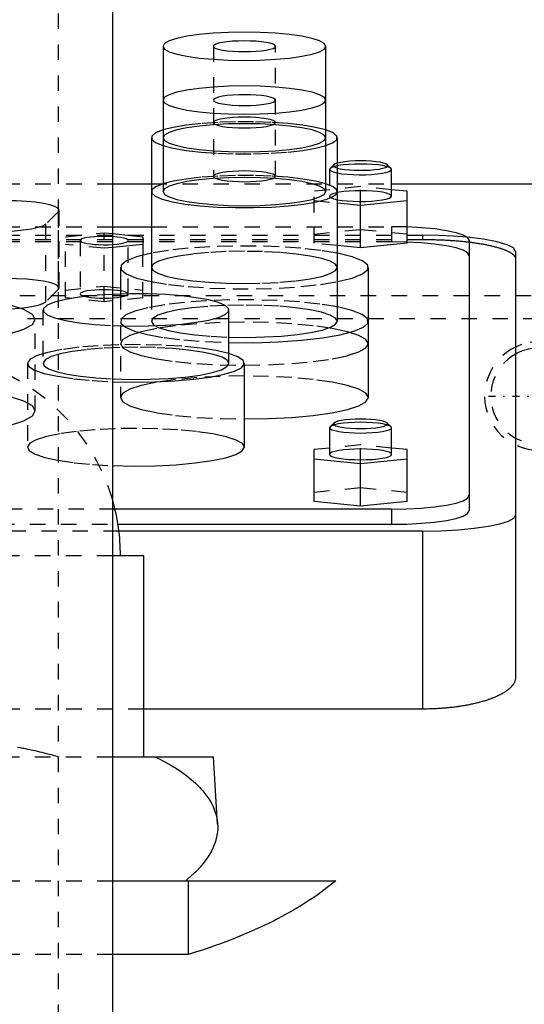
# Model space of a CAD drawing. Extents: x -125 to 125, y -82 to 428.
# Tile 7 of 10: x 7 to 39, y 266 to 329. Entities that reach past the tile are written whole.
import ezdxf

# ---------------------------------------------------------------- set-up
doc = ezdxf.new("R2010")
doc.units = 0
doc.linetypes.add('CENTER', pattern=[1.5, 0.45, -0.5, 0.05, -0.5])
doc.linetypes.add('DASHED', pattern=[2, 1, -1])
for name, color, linetype in [('AM_0', 7, 'CONTINUOUS'), ('AM_3', 7, 'DASHED'), ('AM_7', 7, 'CENTER')]:
    doc.layers.add(name, color=color, linetype=linetype)

msp = doc.modelspace()

# ---------------------------------------------------------------- linework, layer by layer
at = {"layer": 'AM_0', "color": 7, "linetype": 'CONTINUOUS'}
for p, q in [((12.5, 222.5), (12.5, 345.5)), ((15.75, 327.383), (15.75, 318.001)), ((26.25, 318.001), (26.25, 327.383)), ((15, 321.474), (15, 311.384)), ((27, 309.63), (27, 321.474)), ((30.469, 319.493), (30.223, 319.732)), ((30.5, 319.432), (30.469, 319.493)), ((30.5, 317.709), (30.5, 319.432)), ((12.5, 318.5), (15, 318.5)), ((30.5, 318.5), (50, 318.5)), ((31.5, 318.019), (30.5, 318.119)), ((31.5, 314.66), (31.5, 318.019)), ((27, 317.267), (28.5, 317.117)), ((28.5, 317.117), (31.5, 317.417)), ((28.5, 314.359), (28.5, 317.117)), ((12.5, 315.733), (15, 315.733)), ((12.5, 315.285), (14.45, 315.089)), ((14.45, 315.089), (14.45, 313.901)), ((35.5, 314.865), (35.5, 297.383)), ((14.45, 314.588), (12.5, 314.393)), ((28.5, 314.359), (27, 314.51)), ((31.5, 314.66), (28.5, 314.359)), ((38.5, 314.14), (38.5, 286.634)), ((13, 313.103), (13, 311.384)), ((29, 304.706), (29, 313.103)), ((20, 306.91), (20, 310.357)), ((21, 301.494), (21, 306.91)), ((26.531, 302.817), (26.5, 302.756)), ((26.5, 302.756), (26.5, 301.032)), ((26.777, 303.056), (26.531, 302.817)), ((30.469, 302.817), (30.223, 303.056)), ((30.5, 302.756), (30.469, 302.817)), ((30.5, 301.032), (30.5, 302.756)), ((26.5, 301.443), (25.5, 301.342)), ((31.5, 301.342), (30.5, 301.443)), ((25.5, 297.99), (25.5, 301.342)), ((25.5, 300.741), (28.5, 300.44)), ((28.5, 300.44), (31.5, 300.741)), ((31.5, 297.99), (31.5, 301.342)), ((28.5, 297.689), (28.5, 300.44)), ((28.5, 297.689), (25.5, 297.99)), ((31.5, 297.99), (28.5, 297.689)), ((30.5, 297.5), (12.649, 297.5)), ((30.5, 297.5), (30.5, 296.515)), ((12.843, 296.515), (30.5, 296.515)), ((32.5, 296.081), (12.903, 296.081)), ((32.5, 296.081), (32.5, 284.586)), ((12.514, 294.5), (14.5, 294.5)), ((14.5, 281.5), (14.5, 294.5)), ((32.5, 284.586), (14.5, 284.586)), ((12.513, 281.5), (19, 281.5)), ((19.272, 277.154), (19, 281.5)), ((12.5, 273.5), (26.891, 273.5)), ((17.375, 273.5), (17.375, 268.733)), ((17.375, 268.733), (12.5, 268.733))]:
    msp.add_line(p, q, dxfattribs=at)
for points in [[(15.75, 327.383), (15.851, 327.205), (16.15, 327.034), (16.635, 326.876), (17.288, 326.738), (18.083, 326.625), (18.991, 326.541), (19.976, 326.489), (21, 326.471), (22.024, 326.489), (23.009, 326.541), (23.917, 326.625), (24.712, 326.738), (25.365, 326.876), (25.85, 327.034), (26.149, 327.205), (26.25, 327.383), (26.149, 327.561), (25.85, 327.732), (25.365, 327.889), (24.712, 328.028), (23.917, 328.141), (23.009, 328.225), (22.024, 328.277), (21, 328.295), (19.976, 328.277), (18.991, 328.225), (18.083, 328.141), (17.288, 328.028), (16.635, 327.889), (16.15, 327.732), (15.851, 327.561)], [(19, 327.383), (19.038, 327.315), (19.152, 327.25), (19.337, 327.19), (19.586, 327.137), (19.889, 327.094), (20.235, 327.062), (20.61, 327.042), (21, 327.036), (21.39, 327.042), (21.765, 327.062), (22.111, 327.094), (22.414, 327.137), (22.663, 327.19), (22.848, 327.25), (22.962, 327.315), (23, 327.383), (22.962, 327.451), (22.848, 327.516), (22.663, 327.576), (22.414, 327.628), (22.111, 327.672), (21.765, 327.704), (21.39, 327.723), (21, 327.73), (20.61, 327.723), (20.235, 327.704), (19.889, 327.672), (19.586, 327.628), (19.337, 327.576), (19.152, 327.516), (19.038, 327.451)], [(15.75, 323.91), (15.851, 323.732), (16.15, 323.561), (16.635, 323.403), (17.288, 323.265), (18.083, 323.152), (18.991, 323.068), (19.976, 323.016), (21, 322.998), (22.024, 323.016), (23.009, 323.068), (23.917, 323.152), (24.712, 323.265), (25.365, 323.403), (25.85, 323.561), (26.149, 323.732), (26.25, 323.91), (26.149, 324.088), (25.85, 324.259), (25.365, 324.416), (24.712, 324.555), (23.917, 324.668), (23.009, 324.752), (22.024, 324.804), (21, 324.822), (19.976, 324.804), (18.991, 324.752), (18.083, 324.668), (17.288, 324.555), (16.635, 324.416), (16.15, 324.259), (15.851, 324.088)], [(19, 323.91), (19.038, 323.842), (19.152, 323.777), (19.337, 323.717), (19.586, 323.664), (19.889, 323.621), (20.235, 323.589), (20.61, 323.569), (21, 323.563), (21.39, 323.569), (21.765, 323.589), (22.111, 323.621), (22.414, 323.664), (22.663, 323.717), (22.848, 323.777), (22.962, 323.842), (23, 323.91), (22.962, 323.978), (22.848, 324.043), (22.663, 324.103), (22.414, 324.155), (22.111, 324.199), (21.765, 324.231), (21.39, 324.251), (21, 324.257), (20.61, 324.251), (20.235, 324.231), (19.889, 324.199), (19.586, 324.155), (19.337, 324.103), (19.152, 324.043), (19.038, 323.978)]]:
    msp.add_lwpolyline(points, close=True, dxfattribs=at)
for points in [[(15.747, 321.978), (15.273, 321.785), (15.031, 321.579), (15.031, 321.369), (15.273, 321.163), (15.747, 320.97)], [(26.253, 320.97), (26.727, 321.163), (26.969, 321.369), (26.969, 321.579), (26.727, 321.785), (26.253, 321.978)], [(28.5, 319.982), (28.142, 319.976), (27.798, 319.957), (27.485, 319.926), (27.214, 319.885), (26.998, 319.834)], [(30.223, 319.732), (30.128, 319.79), (29.968, 319.844), (29.751, 319.891), (29.484, 319.93), (29.179, 319.959), (28.846, 319.976), (28.5, 319.982)], [(26.998, 319.203), (27.294, 319.155), (27.637, 319.119), (28.016, 319.095), (28.415, 319.085), (28.817, 319.089), (29.206, 319.107), (29.567, 319.138), (29.884, 319.181), (30.145, 319.235), (30.34, 319.296), (30.459, 319.363), (30.5, 319.432)], [(26.999, 319.522), (27.205, 319.474), (27.463, 319.434), (27.761, 319.403), (28.089, 319.383), (28.432, 319.375), (28.778, 319.378), (29.114, 319.394), (29.425, 319.42), (29.7, 319.457), (29.927, 319.503), (30.099, 319.555), (30.208, 319.612), (30.25, 319.672), (30.223, 319.732)], [(15.747, 318.505), (15.28, 318.316), (15.036, 318.115), (15.023, 317.909), (15.244, 317.707), (15.688, 317.516), (16.34, 317.345), (17.173, 317.199), (18.155, 317.084), (19.247, 317.005), (20.408, 316.964), (21.592, 316.964), (22.753, 317.005), (23.845, 317.084), (24.827, 317.199), (25.66, 317.345), (26.312, 317.516), (26.756, 317.707), (26.977, 317.909), (26.964, 318.115), (26.72, 318.316), (26.253, 318.505)], [(15.75, 318.001), (15.851, 317.823), (16.15, 317.652), (16.635, 317.495), (17.288, 317.356), (18.083, 317.243), (18.991, 317.159), (19.976, 317.107), (21, 317.089), (22.024, 317.107), (23.009, 317.159), (23.917, 317.243), (24.712, 317.356), (25.365, 317.495), (25.85, 317.652), (26.149, 317.823), (26.25, 318.001)], [(26.998, 317.479), (27.294, 317.432), (27.637, 317.395), (28.016, 317.372), (28.415, 317.362), (28.817, 317.366), (29.206, 317.384), (29.567, 317.415), (29.884, 317.458), (30.145, 317.511), (30.34, 317.572), (30.459, 317.639), (30.5, 317.709)], [(35.5, 314.865), (35.405, 315.034), (35.122, 315.196), (34.663, 315.346), (34.046, 315.477), (33.293, 315.585), (32.433, 315.666), (31.5, 315.716)], [(12.501, 314.587), (12.779, 314.611), (13.024, 314.645), (13.226, 314.686), (13.376, 314.733), (13.469, 314.785), (13.5, 314.839), (13.469, 314.892), (13.376, 314.944), (13.226, 314.992), (13.024, 315.033), (12.779, 315.066), (12.501, 315.09)], [(38.5, 314.14), (38.363, 314.362), (37.959, 314.573), (37.305, 314.764), (36.432, 314.927), (35.38, 315.054)], [(15, 314.022), (14.043, 313.789), (13.382, 313.527), (13.043, 313.247), (13.042, 312.961), (13.379, 312.681), (14.039, 312.419), (14.994, 312.186)], [(27.006, 312.186), (27.961, 312.418), (28.621, 312.68), (28.958, 312.96), (28.958, 313.246), (28.621, 313.526), (27.961, 313.788), (27.006, 314.021)], [(15, 313.103), (15.115, 312.9), (15.457, 312.704), (16.011, 312.524), (16.757, 312.366), (17.667, 312.237), (18.704, 312.141), (19.829, 312.081), (21, 312.061)], [(12.498, 309.348), (13.634, 309.317), (14.784, 309.324), (15.904, 309.369), (16.955, 309.45), (17.897, 309.565), (18.696, 309.708), (19.322, 309.876), (19.753, 310.061), (19.972, 310.257), (19.972, 310.457), (19.753, 310.653), (19.322, 310.838), (18.696, 311.006), (17.897, 311.149), (16.955, 311.264), (15.904, 311.345), (14.784, 311.39), (13.634, 311.397), (12.498, 311.366)], [(19.999, 308.252), (21.608, 308.245), (23.193, 308.294), (24.689, 308.398), (26.036, 308.551), (27.178, 308.748), (28.071, 308.98), (28.677, 309.239), (28.972, 309.514), (28.944, 309.794), (28.595, 310.067), (27.938, 310.322), (27, 310.549)], [(19.999, 308.603), (21.153, 308.589), (22.302, 308.613), (23.402, 308.675), (24.413, 308.773), (25.297, 308.903), (26.021, 309.06), (26.558, 309.238), (26.888, 309.43), (27, 309.63)], [(12.499, 305.723), (13.845, 305.695), (15.197, 305.713), (16.504, 305.775), (17.718, 305.88), (18.791, 306.024), (19.685, 306.201), (20.366, 306.405), (20.808, 306.627), (20.994, 306.86), (20.918, 307.096), (20.583, 307.324), (20, 307.536)], [(12.498, 305.901), (13.698, 305.87), (14.91, 305.88), (16.085, 305.933), (17.175, 306.026), (18.135, 306.155), (18.925, 306.315), (19.514, 306.499), (19.877, 306.701), (20, 306.91)], [(21, 303.317), (22.561, 303.344), (24.061, 303.423), (25.445, 303.551), (26.657, 303.724), (27.652, 303.935), (28.391, 304.175), (28.846, 304.435), (29, 304.706)], [(26.777, 303.056), (26.75, 302.996), (26.79, 302.937), (26.895, 302.881), (27.061, 302.829), (27.282, 302.784), (27.549, 302.747), (27.853, 302.72), (28.181, 302.703), (28.521, 302.698), (28.861, 302.705), (29.187, 302.722), (29.487, 302.751), (29.749, 302.789), (29.963, 302.835), (30.122, 302.888), (30.219, 302.945), (30.25, 303.004), (30.215, 303.063), (30.114, 303.12), (29.951, 303.172), (29.734, 303.217), (29.469, 303.255), (29.167, 303.283), (28.84, 303.3), (28.5, 303.306)], [(28.5, 303.306), (28.154, 303.3), (27.821, 303.282), (27.516, 303.253), (27.249, 303.214), (27.032, 303.167), (26.872, 303.114), (26.777, 303.056)], [(26.5, 302.756), (26.538, 302.688), (26.652, 302.623), (26.837, 302.563), (27.086, 302.51), (27.389, 302.467), (27.735, 302.435), (28.11, 302.415), (28.5, 302.408), (28.89, 302.415), (29.265, 302.435), (29.611, 302.467), (29.914, 302.51), (30.163, 302.563), (30.348, 302.623), (30.462, 302.688), (30.5, 302.756)], [(12.499, 300.307), (13.877, 300.279), (15.26, 300.298), (16.593, 300.365), (17.825, 300.476), (18.906, 300.627), (19.795, 300.812), (20.455, 301.024), (20.862, 301.254), (21, 301.494)], [(26.5, 301.032), (26.538, 300.965), (26.652, 300.899), (26.837, 300.839), (27.086, 300.787), (27.389, 300.744), (27.735, 300.711), (28.11, 300.692), (28.5, 300.685), (28.89, 300.692), (29.265, 300.711), (29.611, 300.744), (29.914, 300.787), (30.163, 300.839), (30.348, 300.899), (30.462, 300.965), (30.5, 301.032)], [(30.5, 297.5), (31.475, 297.517), (32.413, 297.566), (33.278, 297.646), (34.036, 297.754), (34.657, 297.886), (35.119, 298.036), (35.404, 298.199), (35.5, 298.368)], [(30.5, 296.515), (31.475, 296.532), (32.413, 296.581), (33.278, 296.662), (34.036, 296.769), (34.657, 296.901), (35.119, 297.051), (35.404, 297.214), (35.5, 297.383)], [(32.5, 296.081), (33.671, 296.101), (34.796, 296.16), (35.833, 296.257), (36.743, 296.386), (37.489, 296.544), (38.043, 296.724), (38.385, 296.92), (38.5, 297.123)]]:
    msp.add_lwpolyline(points, dxfattribs=at)
for points in [[(38.5, 286.634, 0), (38.5, 286.62, 0), (38.499, 286.592, 0), (38.496, 286.563, 0), (38.495, 286.549, 0), (38.493, 286.535, 0), (38.488, 286.506, 0), (38.482, 286.478, 0), (38.475, 286.449, 0), (38.467, 286.42, 0), (38.457, 286.391, 0), (38.452, 286.377, 0), (38.446, 286.362, 0), (38.434, 286.333, 0), (38.42, 286.304, 0), (38.405, 286.275, 0), (38.389, 286.246, 0), (38.372, 286.217, 0), (38.363, 286.203, 0), (38.354, 286.188, 0), (38.334, 286.159, 0), (38.313, 286.13, 0), (38.301, 286.116, 0), (38.29, 286.101, 0), (38.266, 286.073, 0), (38.241, 286.044, 0), (38.228, 286.03, 0), (38.215, 286.015, 0), (38.188, 285.987, 0), (38.159, 285.958, 0), (38.129, 285.93, 0), (38.098, 285.902, 0), (38.065, 285.874, 0), (38.048, 285.86, 0), (38.032, 285.846, 0), (37.997, 285.818, 0), (37.961, 285.791, 0), (37.923, 285.764, 0), (37.885, 285.736, 0), (37.845, 285.709, 0), (37.825, 285.696, 0), (37.805, 285.683, 0), (37.763, 285.656, 0), (37.72, 285.63, 0), (37.676, 285.604, 0), (37.631, 285.578, 0), (37.584, 285.552, 0), (37.561, 285.54, 0), (37.537, 285.527, 0), (37.489, 285.502, 0), (37.44, 285.477, 0), (37.39, 285.453, 0), (37.339, 285.429, 0), (37.287, 285.405, 0), (37.261, 285.393, 0), (37.234, 285.381, 0), (37.181, 285.358, 0), (37.126, 285.335, 0), (37.071, 285.313, 0), (37.015, 285.291, 0), (36.959, 285.269, 0), (36.93, 285.258, 0), (36.902, 285.247, 0), (36.844, 285.226, 0), (36.785, 285.205, 0), (36.756, 285.195, 0), (36.726, 285.185, 0), (36.666, 285.165, 0), (36.605, 285.145, 0), (36.574, 285.135, 0), (36.543, 285.125, 0), (36.479, 285.106, 0), (36.415, 285.086, 0), (36.349, 285.067, 0), (36.283, 285.048, 0), (36.215, 285.03, 0), (36.181, 285.021, 0), (36.147, 285.012, 0), (36.077, 284.994, 0), (36.007, 284.976, 0), (35.935, 284.958, 0), (35.863, 284.941, 0), (35.79, 284.925, 0), (35.753, 284.916, 0), (35.716, 284.908, 0), (35.641, 284.892, 0), (35.565, 284.876, 0), (35.488, 284.861, 0), (35.411, 284.846, 0), (35.333, 284.831, 0), (35.294, 284.824, 0), (35.254, 284.817, 0), (35.175, 284.803, 0), (35.094, 284.79, 0), (35.014, 284.776, 0), (34.932, 284.764, 0), (34.851, 284.752, 0), (34.809, 284.746, 0), (34.768, 284.74, 0), (34.685, 284.728, 0), (34.602, 284.717, 0), (34.518, 284.707, 0), (34.434, 284.697, 0), (34.349, 284.687, 0), (34.306, 284.682, 0), (34.264, 284.678, 0), (34.178, 284.669, 0), (34.093, 284.66, 0), (34.05, 284.656, 0), (34.007, 284.653, 0), (33.921, 284.645, 0), (33.834, 284.638, 0), (33.791, 284.635, 0), (33.748, 284.631, 0), (33.661, 284.625, 0), (33.575, 284.62, 0), (33.488, 284.614, 0), (33.401, 284.61, 0), (33.315, 284.605, 0), (33.271, 284.603, 0), (33.228, 284.601, 0), (33.142, 284.598, 0), (33.055, 284.595, 0), (32.969, 284.593, 0), (32.883, 284.59, 0), (32.797, 284.589, 0), (32.755, 284.588, 0), (32.712, 284.587, 0), (32.627, 284.587, 0), (32.542, 284.586, 0), (32.5, 284.586, 0)], [(19.272, 277.154, 0), (19.276, 277.053, 0), (19.275, 276.85, 0), (19.26, 276.646, 0), (19.247, 276.543, 0), (19.231, 276.44, 0), (19.187, 276.234, 0), (19.129, 276.027, 0), (19.057, 275.819, 0), (18.97, 275.612, 0), (18.868, 275.404, 0), (18.812, 275.301, 0), (18.752, 275.198, 0), (18.622, 274.992, 0), (18.478, 274.787, 0), (18.32, 274.583, 0), (18.148, 274.381, 0), (17.963, 274.181, 0), (17.865, 274.082, 0), (17.764, 273.984, 0), (17.553, 273.788, 0), (17.33, 273.595, 0), (17.213, 273.5, 0)], [(26.891, 273.5, 0), (26.716, 273.351, 0), (26.347, 273.054, 0), (25.954, 272.758, 0), (25.75, 272.61, 0), (25.539, 272.463, 0), (25.101, 272.17, 0), (24.642, 271.88, 0), (24.16, 271.594, 0), (23.658, 271.312, 0), (23.136, 271.035, 0), (22.868, 270.898, 0), (22.594, 270.762, 0), (22.035, 270.496, 0), (21.457, 270.236, 0), (20.864, 269.983, 0), (20.256, 269.737, 0), (19.635, 269.499, 0), (19.319, 269.384, 0), (19.001, 269.27, 0), (18.357, 269.048, 0), (17.704, 268.836, 0), (17.375, 268.733, 0)]]:
    msp.add_polyline3d(points, dxfattribs=at)
for centre, radius, start, end in [((40, 304.8), 3.5, 108.54864, 115.37693), ((40, 304.8), 3.1, 109.74563, 118.93853), ((0, 294.5), 13, 0, 15.94237)]:
    msp.add_arc(centre, radius, start, end, dxfattribs=at)
at = {"layer": 'AM_3', "color": 6, "linetype": 'DASHED'}
for p, q in [((9, -59.5), (9, 360.5)), ((19, 327.383), (19, 318.986)), ((23, 318.986), (23, 327.383)), ((26.5, 319.432), (26.5, 317.709)), ((26.777, 319.732), (26.531, 319.493)), ((-12.5, 318.5), (12.5, 318.5)), ((15, 318.5), (30.5, 318.5)), ((28.5, 318.32), (25.5, 318.019)), ((25.5, 314.66), (25.5, 318.019)), ((28.5, 317.117), (28.5, 318.32)), ((30.5, 318.119), (28.5, 318.32)), ((25.5, 317.417), (27, 317.267)), ((8.996, 316.711), (8.185, 315.912)), ((8.996, 311.689), (8.996, 316.711)), ((9.048, 311.791), (9.048, 316.814)), ((-30.5, 315.733), (12.5, 315.733)), ((8.185, 310.89), (8.185, 315.912)), ((15, 315.733), (30.5, 315.733)), ((25.5, 315.262), (28.5, 315.563)), ((28.5, 315.563), (31.5, 315.262)), ((31.5, 315.716), (30.5, 315.733)), ((30.5, 315.733), (30.5, 314.748)), ((-32.5, 315.182), (32.5, 315.182)), ((-32.5, 314.91), (32.5, 314.91)), ((30.5, 314.748), (-30.5, 314.748)), ((9.45, 315.089), (11.95, 315.34)), ((9.45, 311.141), (9.45, 315.089)), ((10.4, 314.839), (10.4, 311.392)), ((11.95, 315.34), (12.5, 315.285)), ((11.95, 310.891), (11.95, 315.34)), ((13.5, 311.392), (13.5, 314.839)), ((32.5, 315.182), (32.5, 314.91)), ((11.95, 314.337), (9.45, 314.588)), ((12.5, 314.393), (11.95, 314.337)), ((27, 314.51), (25.5, 314.66)), ((14.45, 311.141), (14.45, 313.901)), ((8.996, 311.689), (8.185, 310.89)), ((9.45, 311.642), (11.95, 311.893)), ((11.95, 311.893), (14.45, 311.642)), ((-47.497, 311.3), (47.497, 311.3)), ((11.95, 310.891), (9.45, 311.141)), ((14.45, 311.141), (11.95, 310.891)), ((13, 311.384), (13, 304.706)), ((15, 311.384), (15, 309.63)), ((8, 310.357), (8, 306.91)), ((-43, 309.8), (44, 309.8)), ((7.5, 303.838), (7.5, 309.747)), ((7, 306.91), (7, 301.494)), ((28.5, 301.643), (26.5, 301.443)), ((28.5, 300.44), (28.5, 301.643)), ((30.5, 301.443), (28.5, 301.643)), ((25.5, 298.591), (28.5, 298.892)), ((28.5, 298.892), (31.5, 298.591)), ((12.649, 297.5), (-12.649, 297.5)), ((-12.843, 296.515), (12.843, 296.515)), ((12.903, 296.081), (-12.903, 296.081)), ((-12.514, 294.5), (12.514, 294.5)), ((14.5, 284.586), (-14.5, 284.586)), ((-12.513, 281.5), (12.513, 281.5)), ((-12.5, 273.5), (12.5, 273.5)), ((12.5, 268.733), (-12.5, 268.733))]:
    msp.add_line(p, q, dxfattribs=at)
for points in [[(26.253, 321.978), (25.596, 322.144), (24.766, 322.285), (23.796, 322.396), (22.72, 322.472), (21.581, 322.511), (20.419, 322.511), (19.28, 322.472), (18.204, 322.396), (17.234, 322.285), (16.404, 322.144), (15.747, 321.978)], [(15.747, 320.97), (16.404, 320.804), (17.234, 320.663), (18.204, 320.552), (19.28, 320.476), (20.419, 320.437), (21.581, 320.437), (22.72, 320.476), (23.796, 320.552), (24.766, 320.663), (25.596, 320.804), (26.253, 320.97)], [(26.998, 319.834), (26.861, 319.785), (26.777, 319.732)], [(26.531, 319.493), (26.5, 319.431), (26.533, 319.369), (26.63, 319.309), (26.786, 319.253), (26.998, 319.203)], [(28.5, 319.78), (28.104, 319.773), (27.725, 319.752), (27.375, 319.719), (27.07, 319.675), (26.822, 319.621), (26.64, 319.56), (26.531, 319.493)], [(26.777, 319.732), (26.75, 319.678), (26.779, 319.624), (26.862, 319.571), (26.999, 319.522)], [(30.469, 319.493), (30.36, 319.56), (30.178, 319.621), (29.93, 319.675), (29.625, 319.719), (29.275, 319.752), (28.896, 319.773), (28.5, 319.78)], [(26.253, 318.505), (25.596, 318.671), (24.766, 318.812), (23.796, 318.923), (22.72, 318.999), (21.581, 319.038), (20.419, 319.038), (19.28, 318.999), (18.204, 318.923), (17.234, 318.812), (16.404, 318.671), (15.747, 318.505)], [(26.25, 318.001), (26.149, 318.179), (25.85, 318.35), (25.365, 318.508), (24.712, 318.646), (23.917, 318.759), (23.009, 318.843), (22.024, 318.895), (21, 318.913), (19.976, 318.895), (18.991, 318.843), (18.083, 318.759), (17.288, 318.646), (16.635, 318.508), (16.15, 318.35), (15.851, 318.179), (15.75, 318.001)], [(28.5, 318.056), (28.12, 318.05), (27.754, 318.031), (27.416, 318.001), (27.116, 317.96), (26.867, 317.909), (26.678, 317.852), (26.554, 317.789), (26.502, 317.724), (26.522, 317.657), (26.614, 317.593), (26.775, 317.533), (26.998, 317.479)], [(30.5, 317.709), (30.462, 317.777), (30.348, 317.842), (30.163, 317.902), (29.914, 317.954), (29.611, 317.998), (29.265, 318.03), (28.89, 318.049), (28.5, 318.056)], [(8.996, 316.711), (9.047, 316.825), (8.971, 316.939), (8.77, 317.048), (8.452, 317.148), (8.029, 317.235), (7.516, 317.307), (6.934, 317.36), (6.303, 317.393), (5.648, 317.404)], [(4.837, 315.425), (5.511, 315.436), (6.158, 315.471), (6.752, 315.527), (7.271, 315.603), (7.693, 315.695), (8.002, 315.799), (8.185, 315.912)], [(12.501, 315.09), (12.212, 315.104), (11.913, 315.108), (11.616, 315.102), (11.332, 315.085), (11.07, 315.06), (10.841, 315.027), (10.654, 314.986), (10.515, 314.94), (10.429, 314.89), (10.4, 314.839), (10.429, 314.787), (10.515, 314.737), (10.654, 314.691), (10.841, 314.651), (11.07, 314.617), (11.332, 314.592), (11.616, 314.576), (11.913, 314.57), (12.212, 314.573), (12.501, 314.587)], [(35.5, 313.88), (35.404, 314.049), (35.119, 314.212), (34.657, 314.362), (34.036, 314.494), (33.278, 314.602), (32.413, 314.682), (31.475, 314.732), (30.5, 314.748)], [(35.38, 315.054), (34.466, 315.125), (33.497, 315.168), (32.5, 315.182)], [(27.006, 314.021), (25.909, 314.2), (24.638, 314.34), (23.237, 314.437), (21.758, 314.486), (20.251, 314.486), (18.771, 314.437), (17.371, 314.341), (16.098, 314.201), (15, 314.022)], [(21, 312.061), (22.171, 312.081), (23.296, 312.141), (24.333, 312.237), (25.243, 312.366), (25.989, 312.524), (26.543, 312.704), (26.885, 312.9), (27, 313.103), (26.885, 313.306), (26.543, 313.502), (25.989, 313.682), (25.243, 313.84), (24.333, 313.969), (23.296, 314.066), (22.171, 314.125), (21, 314.145), (19.829, 314.125), (18.704, 314.066), (17.667, 313.969), (16.757, 313.84), (16.011, 313.682), (15.457, 313.502), (15.115, 313.306), (15, 313.103)], [(8.996, 311.689), (9.047, 311.803), (8.971, 311.916), (8.77, 312.025), (8.452, 312.125), (8.029, 312.213), (7.516, 312.285), (6.934, 312.338), (6.303, 312.371), (5.648, 312.382)], [(14.994, 312.186), (16.092, 312.006), (17.364, 311.866), (18.766, 311.769), (20.246, 311.72), (21.754, 311.72), (23.234, 311.769), (24.636, 311.866), (25.908, 312.006), (27.006, 312.186)], [(12.498, 311.366), (11.359, 311.293), (10.329, 311.181), (9.448, 311.036), (8.754, 310.863), (8.275, 310.669), (8.031, 310.462), (8.031, 310.252), (8.275, 310.045), (8.754, 309.851), (9.448, 309.678), (10.329, 309.533), (11.359, 309.421), (12.498, 309.348)], [(27, 310.549), (25.872, 310.732), (24.563, 310.874), (23.122, 310.97), (21.601, 311.015), (20.058, 311.01), (18.55, 310.953), (17.134, 310.846), (15.861, 310.695), (14.779, 310.504), (13.929, 310.28), (13.342, 310.032), (13.04, 309.769), (13.034, 309.501), (13.325, 309.238), (13.901, 308.99), (14.742, 308.765), (15.815, 308.572), (17.081, 308.419), (18.494, 308.311), (19.999, 308.252)], [(4.837, 310.402), (5.511, 310.414), (6.158, 310.448), (6.752, 310.505), (7.271, 310.58), (7.693, 310.672), (8.002, 310.777), (8.185, 310.89)], [(5.899, 308.831), (6.777, 309.116), (7.317, 309.425), (7.5, 309.747), (7.317, 310.069), (6.777, 310.378), (5.899, 310.664)], [(27, 309.63), (26.883, 309.835), (26.538, 310.031), (25.976, 310.212), (25.221, 310.371), (24.302, 310.5), (23.254, 310.596), (22.119, 310.654), (20.94, 310.672), (19.763, 310.65), (18.635, 310.588), (17.598, 310.488), (16.694, 310.356), (15.958, 310.195), (15.417, 310.012), (15.094, 309.814), (15.001, 309.609), (15.141, 309.405), (15.51, 309.21), (16.092, 309.031), (16.865, 308.875), (17.799, 308.749), (18.857, 308.657), (19.999, 308.603)], [(20, 307.536), (19.175, 307.729), (18.148, 307.889), (16.959, 308.012), (15.655, 308.091), (14.286, 308.125), (12.907, 308.111), (11.569, 308.05), (10.327, 307.945), (9.228, 307.799), (8.315, 307.619), (7.623, 307.412), (7.18, 307.184), (7.003, 306.946), (7.099, 306.707), (7.463, 306.475), (8.083, 306.261), (8.933, 306.072), (9.98, 305.915), (11.185, 305.797), (12.499, 305.723)], [(20, 306.91), (19.888, 307.111), (19.555, 307.304), (19.013, 307.483), (18.284, 307.64), (17.395, 307.769), (16.378, 307.867), (15.272, 307.928), (14.118, 307.952), (12.96, 307.936), (11.841, 307.882), (10.803, 307.792), (9.885, 307.668), (9.12, 307.516), (8.539, 307.342), (8.163, 307.151), (8.005, 306.951), (8.071, 306.75), (8.36, 306.555), (8.861, 306.373), (9.554, 306.211), (10.413, 306.075), (11.407, 305.971), (12.498, 305.901)], [(29, 304.706), (28.846, 304.977), (28.391, 305.238), (27.652, 305.478), (26.657, 305.689), (25.445, 305.861), (24.061, 305.99), (22.561, 306.069), (21, 306.096), (19.439, 306.069), (17.939, 305.99), (16.555, 305.861), (15.343, 305.689), (14.348, 305.478), (13.609, 305.238), (13.154, 304.977), (13, 304.706), (13.154, 304.435), (13.609, 304.175), (14.348, 303.935), (15.343, 303.724), (16.555, 303.551), (17.939, 303.423), (19.439, 303.344), (21, 303.317)], [(5.899, 302.922), (6.777, 303.207), (7.317, 303.516), (7.5, 303.838), (7.317, 304.16), (6.777, 304.469), (5.899, 304.755)], [(21, 301.494), (20.867, 301.73), (20.472, 301.957), (19.83, 302.167), (18.967, 302.351), (17.914, 302.502), (16.712, 302.615), (15.407, 302.685), (14.048, 302.709), (12.688, 302.688), (11.377, 302.621), (10.166, 302.511), (9.102, 302.362), (8.224, 302.181), (7.566, 301.973), (7.153, 301.746), (7.001, 301.511), (7.115, 301.274), (7.492, 301.046), (8.117, 300.835), (8.966, 300.649), (10.006, 300.496), (11.199, 300.38), (12.499, 300.307)], [(30.469, 302.817), (30.36, 302.883), (30.178, 302.945), (29.93, 302.999), (29.625, 303.043), (29.275, 303.076), (28.896, 303.096), (28.5, 303.103), (28.104, 303.096), (27.725, 303.076), (27.375, 303.043), (27.07, 302.999), (26.822, 302.945), (26.64, 302.883), (26.531, 302.817)], [(30.5, 301.032), (30.462, 301.1), (30.348, 301.165), (30.163, 301.225), (29.914, 301.278), (29.611, 301.321), (29.265, 301.353), (28.89, 301.373), (28.5, 301.38), (28.11, 301.373), (27.735, 301.353), (27.389, 301.321), (27.086, 301.278), (26.837, 301.225), (26.652, 301.165), (26.538, 301.1), (26.5, 301.032)]]:
    msp.add_lwpolyline(points, dxfattribs=at)
for points in [[(15.75, 321.474), (15.851, 321.296), (16.15, 321.125), (16.635, 320.968), (17.288, 320.829), (18.083, 320.716), (18.991, 320.632), (19.976, 320.58), (21, 320.562), (22.024, 320.58), (23.009, 320.632), (23.917, 320.716), (24.712, 320.829), (25.365, 320.968), (25.85, 321.125), (26.149, 321.296), (26.25, 321.474), (26.149, 321.652), (25.85, 321.823), (25.365, 321.981), (24.712, 322.119), (23.917, 322.232), (23.009, 322.316), (22.024, 322.368), (21, 322.386), (19.976, 322.368), (18.991, 322.316), (18.083, 322.232), (17.288, 322.119), (16.635, 321.981), (16.15, 321.823), (15.851, 321.652)], [(19, 322.459), (19.038, 322.391), (19.152, 322.326), (19.337, 322.266), (19.586, 322.213), (19.889, 322.17), (20.235, 322.138), (20.61, 322.118), (21, 322.112), (21.39, 322.118), (21.765, 322.138), (22.111, 322.17), (22.414, 322.213), (22.663, 322.266), (22.848, 322.326), (22.962, 322.391), (23, 322.459), (22.962, 322.527), (22.848, 322.592), (22.663, 322.652), (22.414, 322.704), (22.111, 322.748), (21.765, 322.78), (21.39, 322.799), (21, 322.806), (20.61, 322.799), (20.235, 322.78), (19.889, 322.748), (19.586, 322.704), (19.337, 322.652), (19.152, 322.592), (19.038, 322.527)], [(19, 318.986), (19.038, 318.918), (19.152, 318.853), (19.337, 318.793), (19.586, 318.74), (19.889, 318.697), (20.235, 318.665), (20.61, 318.645), (21, 318.639), (21.39, 318.645), (21.765, 318.665), (22.111, 318.697), (22.414, 318.74), (22.663, 318.793), (22.848, 318.853), (22.962, 318.918), (23, 318.986), (22.962, 319.054), (22.848, 319.119), (22.663, 319.179), (22.414, 319.231), (22.111, 319.275), (21.765, 319.307), (21.39, 319.326), (21, 319.333), (20.61, 319.326), (20.235, 319.307), (19.889, 319.275), (19.586, 319.231), (19.337, 319.179), (19.152, 319.119), (19.038, 319.054)], [(13.5, 311.392), (13.47, 311.444), (13.382, 311.495), (13.239, 311.541), (13.046, 311.582), (12.811, 311.616), (12.543, 311.641), (12.252, 311.656), (11.95, 311.661), (11.648, 311.656), (11.357, 311.641), (11.089, 311.616), (10.854, 311.582), (10.661, 311.541), (10.518, 311.495), (10.43, 311.444), (10.4, 311.392), (10.43, 311.339), (10.518, 311.289), (10.661, 311.242), (10.854, 311.202), (11.089, 311.168), (11.357, 311.143), (11.648, 311.128), (11.95, 311.123), (12.252, 311.128), (12.543, 311.143), (12.811, 311.168), (13.046, 311.202), (13.239, 311.242), (13.382, 311.289), (13.47, 311.339)], [(13, 308.179), (13.154, 307.908), (13.609, 307.648), (14.348, 307.408), (15.343, 307.197), (16.555, 307.024), (17.939, 306.896), (19.439, 306.817), (21, 306.79), (22.561, 306.817), (24.061, 306.896), (25.445, 307.024), (26.657, 307.197), (27.652, 307.408), (28.391, 307.648), (28.846, 307.908), (29, 308.179), (28.846, 308.45), (28.391, 308.711), (27.652, 308.951), (26.657, 309.162), (25.445, 309.334), (24.061, 309.463), (22.561, 309.542), (21, 309.568), (19.439, 309.542), (17.939, 309.463), (16.555, 309.334), (15.343, 309.162), (14.348, 308.951), (13.609, 308.711), (13.154, 308.45)]]:
    msp.add_lwpolyline(points, close=True, dxfattribs=at)
for points in [[(32.5, 314.91, 0), (32.542, 314.91, 0), (32.626, 314.909, 0), (32.711, 314.909, 0), (32.753, 314.909, 0), (32.795, 314.908, 0), (32.881, 314.907, 0), (32.966, 314.906, 0), (33.052, 314.904, 0), (33.137, 314.903, 0), (33.223, 314.901, 0), (33.266, 314.9, 0), (33.309, 314.898, 0), (33.396, 314.896, 0), (33.482, 314.893, 0), (33.568, 314.89, 0), (33.654, 314.887, 0), (33.74, 314.883, 0), (33.783, 314.881, 0), (33.826, 314.879, 0), (33.912, 314.875, 0), (33.998, 314.87, 0), (34.041, 314.868, 0), (34.083, 314.866, 0), (34.168, 314.861, 0), (34.253, 314.855, 0), (34.296, 314.853, 0), (34.338, 314.85, 0), (34.422, 314.844, 0), (34.506, 314.838, 0), (34.59, 314.832, 0), (34.673, 314.825, 0), (34.756, 314.818, 0), (34.797, 314.815, 0), (34.838, 314.811, 0), (34.919, 314.804, 0), (35.001, 314.796, 0), (35.081, 314.789, 0), (35.161, 314.781, 0), (35.24, 314.772, 0), (35.28, 314.768, 0), (35.319, 314.764, 0), (35.397, 314.755, 0), (35.474, 314.746, 0), (35.551, 314.737, 0), (35.626, 314.727, 0), (35.701, 314.717, 0), (35.738, 314.713, 0), (35.775, 314.708, 0), (35.849, 314.697, 0), (35.921, 314.687, 0), (35.992, 314.677, 0), (36.063, 314.666, 0), (36.133, 314.655, 0), (36.167, 314.65, 0), (36.201, 314.644, 0), (36.269, 314.633, 0), (36.336, 314.621, 0), (36.401, 314.61, 0), (36.466, 314.598, 0), (36.529, 314.586, 0), (36.561, 314.58, 0), (36.592, 314.574, 0), (36.653, 314.562, 0), (36.714, 314.55, 0), (36.743, 314.544, 0), (36.773, 314.537, 0), (36.832, 314.525, 0), (36.89, 314.512, 0), (36.918, 314.505, 0), (36.947, 314.499, 0), (37.004, 314.485, 0), (37.06, 314.472, 0), (37.115, 314.458, 0), (37.17, 314.444, 0), (37.224, 314.43, 0), (37.25, 314.423, 0), (37.277, 314.415, 0), (37.329, 314.401, 0), (37.38, 314.386, 0), (37.43, 314.371, 0), (37.48, 314.356, 0), (37.528, 314.34, 0), (37.552, 314.332, 0), (37.576, 314.325, 0), (37.622, 314.309, 0), (37.668, 314.293, 0), (37.712, 314.277, 0), (37.755, 314.26, 0), (37.797, 314.244, 0), (37.818, 314.236, 0), (37.839, 314.227, 0), (37.878, 314.211, 0), (37.917, 314.194, 0), (37.955, 314.177, 0), (37.991, 314.16, 0), (38.026, 314.142, 0), (38.044, 314.134, 0), (38.06, 314.125, 0), (38.093, 314.107, 0), (38.125, 314.09, 0), (38.155, 314.072, 0), (38.184, 314.054, 0), (38.212, 314.036, 0), (38.225, 314.027, 0), (38.238, 314.018, 0), (38.264, 314, 0), (38.288, 313.982, 0), (38.299, 313.973, 0), (38.31, 313.964, 0), (38.332, 313.946, 0), (38.352, 313.928, 0), (38.361, 313.919, 0), (38.371, 313.909, 0), (38.388, 313.891, 0), (38.404, 313.873, 0), (38.419, 313.854, 0), (38.433, 313.836, 0), (38.445, 313.818, 0), (38.451, 313.808, 0), (38.456, 313.799, 0), (38.466, 313.781, 0), (38.475, 313.762, 0), (38.482, 313.744, 0), (38.488, 313.726, 0), (38.493, 313.708, 0), (38.495, 313.699, 0), (38.496, 313.689, 0), (38.499, 313.671, 0), (38.5, 313.653, 0), (38.5, 313.644, 0)], [(6.361, 282.127, 0), (6.524, 282.097, 0), (6.685, 282.066, 0), (6.766, 282.05, 0), (6.846, 282.035, 0), (7.005, 282.002, 0), (7.163, 281.97, 0), (7.32, 281.936, 0), (7.475, 281.902, 0), (7.629, 281.866, 0), (7.706, 281.849, 0), (7.782, 281.831, 0), (7.934, 281.794, 0), (8.084, 281.757, 0), (8.233, 281.719, 0), (8.38, 281.681, 0), (8.526, 281.642, 0), (8.598, 281.622, 0), (8.67, 281.602, 0), (8.813, 281.562, 0), (8.954, 281.521, 0), (9.024, 281.5, 0)], [(15.238, 281.5, 0), (15.449, 281.396, 0), (15.856, 281.183, 0), (16.244, 280.964, 0), (16.429, 280.852, 0), (16.61, 280.739, 0), (16.954, 280.508, 0), (17.275, 280.273, 0), (17.573, 280.034, 0), (17.847, 279.791, 0), (18.096, 279.544, 0), (18.212, 279.421, 0), (18.322, 279.296, 0), (18.522, 279.046, 0), (18.698, 278.795, 0), (18.849, 278.543, 0), (18.977, 278.292, 0), (19.08, 278.043, 0), (19.124, 277.918, 0), (19.162, 277.794, 0), (19.222, 277.541, 0), (19.261, 277.284, 0), (19.272, 277.154, 0)]]:
    msp.add_polyline3d(points, dxfattribs=at)
for centre, radius, start, end in [((40, 304.8), 3.5, 115.37693, 108.54864), ((40, 304.8), 3.1, 118.93853, 109.74563), ((0, 294.5), 13, 15.94237, 164.05763)]:
    msp.add_arc(centre, radius, start, end, dxfattribs=at)
at = {"layer": 'AM_7', "color": 4, "linetype": 'CENTER'}
msp.add_line((36.745, 304.8), (43.255, 304.8), dxfattribs=at)

doc.saveas('drawing.dxf')
